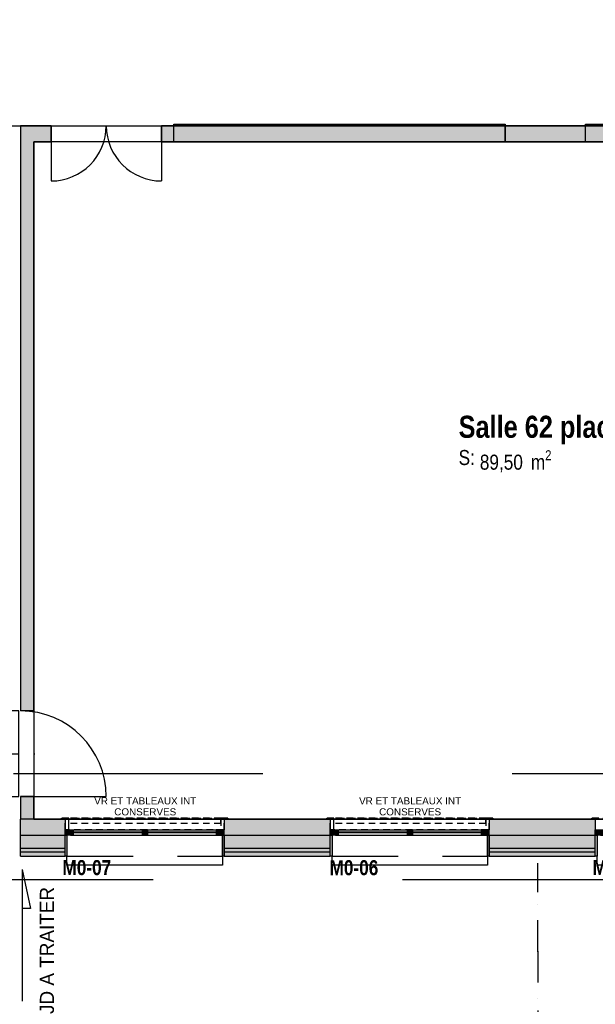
# Model space of a CAD drawing. Extents: x -24342 to 73038, y -9656 to 30949.
# Tile 68 of 170: x 6508 to 7159, y -3115 to -2000. Entities that reach past the tile are written whole.
import ezdxf
from ezdxf.enums import TextEntityAlignment as Align

# ---------------------------------------------------------------- set-up
doc = ezdxf.new("R2010")
doc.units = 0
doc.set_wipeout_variables(frame=1)
for name, pattern in [('21.0032_xref_rdc_02_pro$0$Points tirets', [670.277762, 352.777767, -176.388884, 0, -141.111112]), ('21.0032_xref_rdc_02_pro$0$Tiretet', [1093.611073, 529.166651, -211.666656, 141.111112, -211.666656]), ('21.0032_xref_rdc_02_pro$0$Tirets petits', [125, 75, -50]), ('21.0032_xref_rdc_02_pro$0$Traits', [564.444447, 282.222223, -282.222223]), ('21.0032_xref_rdc_02_pro$0$Wipeout_Contour', [1000, 0, -1000]), ('ACAD_ISO12W100', [21, 12, -3, 0, -3, 0, -3])]:
    doc.linetypes.add(name, pattern=pattern)
for name, color, linetype in [('0_XREF', 250, 'Continuous'), ('21.0032_xref_rdc_02_pro$0$00-00 JD', 251, 'Continuous'), ('21.0032_xref_rdc_02_pro$0$02-01 File _ Axe.Construction', 251, 'Continuous'), ('21.0032_xref_rdc_02_pro$0$02-04 Mur.Construction', 251, 'Continuous'), ('21.0032_xref_rdc_02_pro$0$02-04 VR et tablettes existantes', 251, 'Continuous'), ('21.0032_xref_rdc_02_pro$0$06-00 Texte tte echelle', 251, 'Continuous'), ('21.0032_xref_rdc_02_pro$0$06-05 Texte 50ème 20ème - DCE.Texte', 251, 'Continuous'), ('21.0032_xref_rdc_02_pro$0$08-01 2D Dessin général.2D', 251, 'Continuous'), ('21.0032_xref_rdc_02_pro$0$08-01 contour hachures', 251, 'Continuous'), ('21.0032_xref_rdc_02_pro$0$A-AREA-____-OTLN.Modèle IFC', 251, 'Continuous'), ('21.0032_xref_rdc_02_pro$0$A-WALL-____-OTLN.Modèle IFC', 251, 'Continuous'), ('21.0032_xref_rdc_02_pro$0$Fenêtres ARCHICAD', 251, 'Continuous'), ('21.0032_xref_rdc_02_pro$0$Marques de fenêtre ARCHICAD', 251, 'Continuous'), ('21.0032_xref_rdc_02_pro$0$Marques de Zone ARCHICAD', 251, 'Continuous'), ('21.0032_xref_rdc_02_pro$0$Portes ARCHICAD', 251, 'Continuous')]:
    doc.layers.add(name, color=color, linetype=linetype)
doc.styles.add('21.0032_xref_rdc_02_pro$0$Standard', font='txt')
doc.styles.add('21.0032_xref_rdc_02_pro$0$STYLE_GENERE_1', font='ARIALNB.TTF')
doc.styles.add('21.0032_xref_rdc_02_pro$0$STYLE_GENERE_2', font='ARIALN.TTF')
doc.styles.add('21.0032_xref_rdc_02_pro$0$STYLE_GENERE_5', font='arial.ttf')

# ---------------------------------------------------------------- blocks, each defined once
blk = doc.blocks.new('21.0032_xref_rdc_02_pro$0$Salle 62 places_SA_4_1', base_point=(71068, -24755))
at = {"layer": '21.0032_xref_rdc_02_pro$0$Marques de Zone ARCHICAD', "insert": (70283, -24874), "char_height": 170, "attachment_point": 1, "style": '21.0032_xref_rdc_02_pro$0$STYLE_GENERE_2'}
blk.add_mtext('\\A1;\\pt0,100;89,50{\\H0.66x;\\S^  ;} m{\\H0.66x;\\S2^  ;}', dxfattribs=at)
at = {"layer": '21.0032_xref_rdc_02_pro$0$Marques de Zone ARCHICAD'}
for tag, height, style, p in [('DUMMY_849', 250, '21.0032_xref_rdc_02_pro$0$STYLE_GENERE_1', (72092, -24409)), ('ROOM_NAME', 250, '21.0032_xref_rdc_02_pro$0$STYLE_GENERE_1', (70043, -24483)), ('calculatedAreaCode', 170, '21.0032_xref_rdc_02_pro$0$STYLE_GENERE_2', (70043, -24871))]:
    blk.add_attdef(tag, text='', height=height, dxfattribs=dict(at, style=style)).set_placement(p, align=Align.TOP_LEFT)
blk = doc.blocks.new('21.0032_xref_rdc_02_pro$0$Percement_35_1')
at = {"linetype": '21.0032_xref_rdc_02_pro$0$Wipeout_Contour', "ltscale": 283558.302223}
blk.add_wipeout([(65065, -27825), (64915, -27825), (64915, -28795), (65065, -28795)], dxfattribs=at).dxf.layer = '21.0032_xref_rdc_02_pro$0$A-WALL-____-OTLN.Modèle IFC'
at = {"layer": '21.0032_xref_rdc_02_pro$0$A-WALL-____-OTLN.Modèle IFC', "linetype": '21.0032_xref_rdc_02_pro$0$Points tirets'}
blk.add_line((64715, -28310), (65265, -28310), dxfattribs=at)
at = {"layer": '21.0032_xref_rdc_02_pro$0$A-WALL-____-OTLN.Modèle IFC', "linetype": 'Continuous', "flags": 128}
for points in [[(64915, -27825), (64915, -28795)], [(65065, -27825), (64915, -27825)], [(65065, -28795), (65065, -27825)], [(64915, -28795), (65065, -28795)]]:
    blk.add_lwpolyline(points, dxfattribs=at)
blk = doc.blocks.new('21.0032_xref_rdc_02_pro$0$Porte (Mur) 18[19]_1')
at = {"layer": '21.0032_xref_rdc_02_pro$0$Portes ARCHICAD', "linetype": 'Continuous'}
blk.add_line((65085, -28795), (66055, -28795), dxfattribs=at)
blk.add_arc((65085, -28795), 970, 0, 90, dxfattribs=at)
blk = doc.blocks.new('21.0032_xref_rdc_02_pro$0$Mur_70_1', base_point=(65160, -29050))
at = {"layer": '21.0032_xref_rdc_02_pro$0$A-WALL-____-OTLN.Modèle IFC', "linetype": 'Continuous'}
for points in [[(65085, -21380), (65085, -27825), (65235, -27825), (65235, -21380)], [(65235, -29050), (65235, -28795), (65085, -28795), (65085, -29050)]]:
    blk.add_hatch(color=256, dxfattribs=at).paths.add_polyline_path(points)
for p, q in [((65235, -27825), (65085, -27825)), ((65235, -28795), (65085, -28795))]:
    blk.add_line(p, q, dxfattribs=at)
at = {"layer": '21.0032_xref_rdc_02_pro$0$A-WALL-____-OTLN.Modèle IFC', "linetype": 'Continuous', "flags": 128}
for points in [[(65085, -21380), (65085, -27825)], [(65235, -27825), (65235, -21380)], [(65085, -28795), (65085, -29050)], [(65235, -29050), (65235, -28795)], [(65235, -29050), (65085, -29050)]]:
    blk.add_lwpolyline(points, dxfattribs=at)
at = {"layer": '21.0032_xref_rdc_02_pro$0$Portes ARCHICAD', "linetype": 'Continuous'}
blk.add_blockref('21.0032_xref_rdc_02_pro$0$Porte (Mur) 18[19]_1', (0, 0), dxfattribs=at)
blk = doc.blocks.new('21.0032_xref_rdc_02_pro$0$Fenêtre (Mur) 12[12]_1')
at = {"layer": '21.0032_xref_rdc_02_pro$0$Fenêtres ARCHICAD', "linetype": 'Continuous'}
blk.add_hatch(color=256, dxfattribs=at).paths.add_polyline_path([(71480, -21180), (71480, -21380), (76480, -21380), (76480, -21180)])
for p, q in [((71480, -21180), (76480, -21180)), ((71480, -21380), (71480, -21180)), ((76480, -21180), (76480, -21380)), ((76480, -21380), (71480, -21380))]:
    blk.add_line(p, q, dxfattribs=at)
blk = doc.blocks.new('21.0032_xref_rdc_02_pro$0$Fenêtre (Mur) 14[14]_1')
at = {"layer": '21.0032_xref_rdc_02_pro$0$Fenêtres ARCHICAD', "linetype": 'Continuous'}
blk.add_hatch(color=256, dxfattribs=at).paths.add_polyline_path([(66820, -21180), (66820, -21380), (70570, -21380), (70570, -21180)])
for p, q in [((66820, -21180), (70570, -21180)), ((66820, -21380), (66820, -21180)), ((70570, -21180), (70570, -21380)), ((70570, -21380), (66820, -21380))]:
    blk.add_line(p, q, dxfattribs=at)
blk = doc.blocks.new('21.0032_xref_rdc_02_pro$0$Porte (Mur) 20[21]_1')
at = {"layer": '21.0032_xref_rdc_02_pro$0$Portes ARCHICAD', "linetype": 'Continuous'}
for p, q in [((65430, -21200), (65430, -21825)), ((66680, -21200), (66680, -21825))]:
    blk.add_line(p, q, dxfattribs=at)
for centre, start, end in [((65430, -21200), 270, 0), ((66680, -21200), 180, 270)]:
    blk.add_arc(centre, 625, start, end, dxfattribs=at)
blk = doc.blocks.new('21.0032_xref_rdc_02_pro$0$Mur_71_1', base_point=(65160, -21290))
at = {"layer": '21.0032_xref_rdc_02_pro$0$A-WALL-____-OTLN.Modèle IFC', "linetype": 'Continuous'}
for points in [[(65085, -21380), (65235, -21380), (65085, -21200)], [(65085, -21200), (65235, -21380), (65235, -21200)], [(65235, -21380), (65430, -21380), (65430, -21200), (65235, -21200)], [(66680, -21380), (66820, -21380), (66820, -21200), (66680, -21200)], [(70570, -21380), (71480, -21380), (71480, -21200), (70570, -21200)]]:
    blk.add_hatch(color=256, dxfattribs=at).paths.add_polyline_path(points)
for p, q in [((65430, -21380), (65430, -21200)), ((66680, -21380), (66680, -21200)), ((66820, -21380), (66820, -21200)), ((70570, -21200), (66820, -21200)), ((70570, -21380), (70570, -21200)), ((71480, -21380), (71480, -21200)), ((76480, -21200), (71480, -21200)), ((66820, -21380), (70570, -21380)), ((71480, -21380), (76480, -21380))]:
    blk.add_line(p, q, dxfattribs=at)
at = {"layer": '21.0032_xref_rdc_02_pro$0$A-WALL-____-OTLN.Modèle IFC', "linetype": 'Continuous', "flags": 128}
for points in [[(65085, -21200), (65085, -21380)], [(65430, -21200), (65085, -21200)], [(66820, -21200), (66680, -21200)], [(71480, -21200), (70570, -21200)], [(65235, -21380), (65430, -21380)], [(66680, -21380), (66820, -21380)], [(70570, -21380), (71480, -21380)]]:
    blk.add_lwpolyline(points, dxfattribs=at)
at = {"layer": '21.0032_xref_rdc_02_pro$0$Fenêtres ARCHICAD', "linetype": 'Continuous'}
for name in ['21.0032_xref_rdc_02_pro$0$Fenêtre (Mur) 14[14]_1', '21.0032_xref_rdc_02_pro$0$Fenêtre (Mur) 12[12]_1']:
    blk.add_blockref(name, (0, 0), dxfattribs=at)
at = {"layer": '21.0032_xref_rdc_02_pro$0$Portes ARCHICAD', "linetype": 'Continuous'}
blk.add_blockref('21.0032_xref_rdc_02_pro$0$Porte (Mur) 20[21]_1', (0, 0), dxfattribs=at)
blk = doc.blocks.new('21.0032_xref_rdc_02_pro$0$Marque fenêtre 24[4]_1', base_point=(72490, -29050))
at = {"layer": '21.0032_xref_rdc_02_pro$0$Marques de fenêtre ARCHICAD', "style": '21.0032_xref_rdc_02_pro$0$STYLE_GENERE_1'}
blk.add_attdef('AC_WIDO_ID', text='', height=170, dxfattribs=at).set_placement((71559, -29733), align=Align.BOTTOM_LEFT)
blk = doc.blocks.new('21.0032_xref_rdc_02_pro$0$Baie générique 2019[20]_1')
at = {"layer": '21.0032_xref_rdc_02_pro$0$Fenêtres ARCHICAD', "linetype": 'Continuous'}
for points in [[(71590, -29230), (71650, -29230), (71650, -29170), (71590, -29170)], [(71650, -29230), (71680, -29230), (71680, -29170), (71650, -29170)], [(72490, -29230), (72490, -29170), (72460, -29170), (72460, -29230)], [(72490, -29230), (72490, -29170), (72460, -29170), (72460, -29230)], [(72490, -29230), (72490, -29170), (72460, -29170), (72460, -29230)], [(72490, -29230), (72520, -29230), (72520, -29170), (72490, -29170)], [(72490, -29230), (72520, -29230), (72520, -29170), (72490, -29170)], [(72490, -29230), (72520, -29230), (72520, -29170), (72490, -29170)], [(73330, -29230), (73330, -29170), (73300, -29170), (73300, -29230)], [(73390, -29230), (73390, -29170), (73330, -29170), (73330, -29230)], [(71610, -29230), (71590, -29230), (71590, -29470), (71610, -29470)], [(73390, -29230), (73370, -29230), (73370, -29470), (73390, -29470)]]:
    blk.add_hatch(color=256, dxfattribs=at).paths.add_polyline_path(points)
for p, q in [((71650, -29230), (71650, -29170)), ((71650, -29170), (71680, -29170)), ((71650, -29170), (73330, -29170)), ((71680, -29170), (71680, -29230)), ((71680, -29170), (73300, -29170)), ((71680, -29193), (73300, -29193)), ((71680, -29200), (73300, -29200)), ((72490, -29170), (72460, -29170)), ((72460, -29170), (72460, -29230)), ((72520, -29170), (72460, -29170)), ((72490, -29170), (72460, -29170)), ((72460, -29170), (72460, -29230)), ((72520, -29170), (72460, -29170)), ((72490, -29170), (72460, -29170)), ((72460, -29170), (72460, -29230)), ((72520, -29170), (72460, -29170)), ((72520, -29193), (72460, -29193)), ((72520, -29193), (72460, -29193)), ((72520, -29193), (72460, -29193)), ((72520, -29200), (72460, -29200)), ((72520, -29200), (72460, -29200)), ((72520, -29200), (72460, -29200)), ((72490, -29230), (72490, -29170)), ((72490, -29230), (72490, -29170)), ((72490, -29170), (72520, -29170)), ((72490, -29230), (72490, -29170)), ((72490, -29230), (72490, -29170)), ((72490, -29170), (72520, -29170)), ((72490, -29230), (72490, -29170)), ((72490, -29230), (72490, -29170)), ((72490, -29170), (72520, -29170)), ((72520, -29170), (72520, -29230)), ((72520, -29170), (72520, -29230)), ((72520, -29170), (72520, -29230)), ((73330, -29170), (73300, -29170)), ((73300, -29170), (73300, -29230)), ((73330, -29230), (73330, -29170)), ((71650, -29230), (73330, -29230)), ((71680, -29230), (71650, -29230)), ((71680, -29230), (73300, -29230)), ((72460, -29230), (72490, -29230)), ((72520, -29230), (72460, -29230)), ((72460, -29230), (72490, -29230)), ((72520, -29230), (72460, -29230)), ((72460, -29230), (72490, -29230)), ((72520, -29230), (72460, -29230)), ((72520, -29230), (72490, -29230)), ((72520, -29230), (72490, -29230)), ((72520, -29230), (72490, -29230)), ((73300, -29230), (73330, -29230)), ((71610, -29570), (71610, -29470)), ((73370, -29470), (73370, -29570)), ((73370, -29570), (71610, -29570))]:
    blk.add_line(p, q, dxfattribs=at)
at = {"layer": '21.0032_xref_rdc_02_pro$0$Fenêtres ARCHICAD', "linetype": 'Continuous', "flags": 128}
for points in [[(71590, -29230), (71590, -29170), (71650, -29170), (71650, -29230)], [(73390, -29230), (73390, -29170), (73330, -29170), (73330, -29230)], [(71610, -29230), (71610, -29470), (71590, -29470), (71590, -29230)], [(73390, -29230), (73390, -29470), (73370, -29470), (73370, -29230)]]:
    blk.add_lwpolyline(points, close=True, dxfattribs=at)
at = {"layer": '21.0032_xref_rdc_02_pro$0$Marques de fenêtre ARCHICAD'}
blk.add_blockref('21.0032_xref_rdc_02_pro$0$Marque fenêtre 24[4]_1', (72490, -29050), dxfattribs=at).add_auto_attribs({'AC_WIDO_ID': 'M0-05'})
blk = doc.blocks.new('21.0032_xref_rdc_02_pro$0$Marque fenêtre 24[5]_1', base_point=(69490, -29050))
at = {"layer": '21.0032_xref_rdc_02_pro$0$Marques de fenêtre ARCHICAD', "style": '21.0032_xref_rdc_02_pro$0$STYLE_GENERE_1'}
blk.add_attdef('AC_WIDO_ID', text='', height=170, dxfattribs=at).set_placement((68582, -29736), align=Align.BOTTOM_LEFT)
blk = doc.blocks.new('21.0032_xref_rdc_02_pro$0$Baie générique 2019[21]_1')
at = {"layer": '21.0032_xref_rdc_02_pro$0$Fenêtres ARCHICAD', "linetype": 'Continuous'}
for points in [[(68590, -29230), (68650, -29230), (68650, -29170), (68590, -29170)], [(68650, -29230), (68680, -29230), (68680, -29170), (68650, -29170)], [(69490, -29230), (69490, -29170), (69460, -29170), (69460, -29230)], [(69490, -29230), (69490, -29170), (69460, -29170), (69460, -29230)], [(69490, -29230), (69490, -29170), (69460, -29170), (69460, -29230)], [(69490, -29230), (69520, -29230), (69520, -29170), (69490, -29170)], [(69490, -29230), (69520, -29230), (69520, -29170), (69490, -29170)], [(69490, -29230), (69520, -29230), (69520, -29170), (69490, -29170)], [(70330, -29230), (70330, -29170), (70300, -29170), (70300, -29230)], [(70390, -29230), (70390, -29170), (70330, -29170), (70330, -29230)], [(68610, -29230), (68590, -29230), (68590, -29470), (68610, -29470)], [(70390, -29230), (70370, -29230), (70370, -29470), (70390, -29470)]]:
    blk.add_hatch(color=256, dxfattribs=at).paths.add_polyline_path(points)
for p, q in [((68650, -29230), (68650, -29170)), ((68650, -29170), (68680, -29170)), ((68650, -29170), (70330, -29170)), ((68680, -29170), (68680, -29230)), ((68680, -29170), (70300, -29170)), ((68680, -29193), (70300, -29193)), ((68680, -29200), (70300, -29200)), ((69490, -29170), (69460, -29170)), ((69460, -29170), (69460, -29230)), ((69520, -29170), (69460, -29170)), ((69490, -29170), (69460, -29170)), ((69460, -29170), (69460, -29230)), ((69520, -29170), (69460, -29170)), ((69490, -29170), (69460, -29170)), ((69460, -29170), (69460, -29230)), ((69520, -29170), (69460, -29170)), ((69520, -29193), (69460, -29193)), ((69520, -29193), (69460, -29193)), ((69520, -29193), (69460, -29193)), ((69520, -29200), (69460, -29200)), ((69520, -29200), (69460, -29200)), ((69520, -29200), (69460, -29200)), ((69490, -29230), (69490, -29170)), ((69490, -29230), (69490, -29170)), ((69490, -29170), (69520, -29170)), ((69490, -29230), (69490, -29170)), ((69490, -29230), (69490, -29170)), ((69490, -29170), (69520, -29170)), ((69490, -29230), (69490, -29170)), ((69490, -29230), (69490, -29170)), ((69490, -29170), (69520, -29170)), ((69520, -29170), (69520, -29230)), ((69520, -29170), (69520, -29230)), ((69520, -29170), (69520, -29230)), ((70330, -29170), (70300, -29170)), ((70300, -29170), (70300, -29230)), ((70330, -29230), (70330, -29170)), ((68650, -29230), (70330, -29230)), ((68680, -29230), (68650, -29230)), ((68680, -29230), (70300, -29230)), ((69460, -29230), (69490, -29230)), ((69520, -29230), (69460, -29230)), ((69460, -29230), (69490, -29230)), ((69520, -29230), (69460, -29230)), ((69460, -29230), (69490, -29230)), ((69520, -29230), (69460, -29230)), ((69520, -29230), (69490, -29230)), ((69520, -29230), (69490, -29230)), ((69520, -29230), (69490, -29230)), ((70300, -29230), (70330, -29230)), ((68610, -29570), (68610, -29470)), ((70370, -29470), (70370, -29570)), ((70370, -29570), (68610, -29570))]:
    blk.add_line(p, q, dxfattribs=at)
at = {"layer": '21.0032_xref_rdc_02_pro$0$Fenêtres ARCHICAD', "linetype": 'Continuous', "flags": 128}
for points in [[(68590, -29230), (68590, -29170), (68650, -29170), (68650, -29230)], [(70390, -29230), (70390, -29170), (70330, -29170), (70330, -29230)], [(68610, -29230), (68610, -29470), (68590, -29470), (68590, -29230)], [(70390, -29230), (70390, -29470), (70370, -29470), (70370, -29230)]]:
    blk.add_lwpolyline(points, close=True, dxfattribs=at)
at = {"layer": '21.0032_xref_rdc_02_pro$0$Marques de fenêtre ARCHICAD'}
blk.add_blockref('21.0032_xref_rdc_02_pro$0$Marque fenêtre 24[5]_1', (69490, -29050), dxfattribs=at).add_auto_attribs({'AC_WIDO_ID': 'M0-06'})
blk = doc.blocks.new('21.0032_xref_rdc_02_pro$0$Marque fenêtre 24[6]_1', base_point=(66490, -29050))
at = {"layer": '21.0032_xref_rdc_02_pro$0$Marques de fenêtre ARCHICAD', "style": '21.0032_xref_rdc_02_pro$0$STYLE_GENERE_1'}
blk.add_attdef('AC_WIDO_ID', text='', height=170, dxfattribs=at).set_placement((65559, -29735), align=Align.BOTTOM_LEFT)
blk = doc.blocks.new('21.0032_xref_rdc_02_pro$0$Baie générique 2019[22]_1')
at = {"layer": '21.0032_xref_rdc_02_pro$0$Fenêtres ARCHICAD', "linetype": 'Continuous'}
for points in [[(65590, -29230), (65650, -29230), (65650, -29170), (65590, -29170)], [(65650, -29230), (65680, -29230), (65680, -29170), (65650, -29170)], [(66490, -29230), (66490, -29170), (66460, -29170), (66460, -29230)], [(66490, -29230), (66490, -29170), (66460, -29170), (66460, -29230)], [(66490, -29230), (66490, -29170), (66460, -29170), (66460, -29230)], [(66490, -29230), (66520, -29230), (66520, -29170), (66490, -29170)], [(66490, -29230), (66520, -29230), (66520, -29170), (66490, -29170)], [(66490, -29230), (66520, -29230), (66520, -29170), (66490, -29170)], [(67330, -29230), (67330, -29170), (67300, -29170), (67300, -29230)], [(67390, -29230), (67390, -29170), (67330, -29170), (67330, -29230)], [(65610, -29230), (65590, -29230), (65590, -29470), (65610, -29470)], [(67390, -29230), (67370, -29230), (67370, -29470), (67390, -29470)]]:
    blk.add_hatch(color=256, dxfattribs=at).paths.add_polyline_path(points)
for p, q in [((65650, -29230), (65650, -29170)), ((65650, -29170), (65680, -29170)), ((65650, -29170), (67330, -29170)), ((65680, -29170), (65680, -29230)), ((65680, -29170), (67300, -29170)), ((65680, -29193), (67300, -29193)), ((65680, -29200), (67300, -29200)), ((66490, -29170), (66460, -29170)), ((66460, -29170), (66460, -29230)), ((66520, -29170), (66460, -29170)), ((66490, -29170), (66460, -29170)), ((66460, -29170), (66460, -29230)), ((66520, -29170), (66460, -29170)), ((66490, -29170), (66460, -29170)), ((66460, -29170), (66460, -29230)), ((66520, -29170), (66460, -29170)), ((66520, -29193), (66460, -29193)), ((66520, -29193), (66460, -29193)), ((66520, -29193), (66460, -29193)), ((66520, -29200), (66460, -29200)), ((66520, -29200), (66460, -29200)), ((66520, -29200), (66460, -29200)), ((66490, -29230), (66490, -29170)), ((66490, -29230), (66490, -29170)), ((66490, -29170), (66520, -29170)), ((66490, -29230), (66490, -29170)), ((66490, -29230), (66490, -29170)), ((66490, -29170), (66520, -29170)), ((66490, -29230), (66490, -29170)), ((66490, -29230), (66490, -29170)), ((66490, -29170), (66520, -29170)), ((66520, -29170), (66520, -29230)), ((66520, -29170), (66520, -29230)), ((66520, -29170), (66520, -29230)), ((67330, -29170), (67300, -29170)), ((67300, -29170), (67300, -29230)), ((67330, -29230), (67330, -29170)), ((65650, -29230), (67330, -29230)), ((65680, -29230), (65650, -29230)), ((65680, -29230), (67300, -29230)), ((66460, -29230), (66490, -29230)), ((66520, -29230), (66460, -29230)), ((66460, -29230), (66490, -29230)), ((66520, -29230), (66460, -29230)), ((66460, -29230), (66490, -29230)), ((66520, -29230), (66460, -29230)), ((66520, -29230), (66490, -29230)), ((66520, -29230), (66490, -29230)), ((66520, -29230), (66490, -29230)), ((67300, -29230), (67330, -29230)), ((65610, -29570), (65610, -29470)), ((67370, -29470), (67370, -29570)), ((67370, -29570), (65610, -29570))]:
    blk.add_line(p, q, dxfattribs=at)
at = {"layer": '21.0032_xref_rdc_02_pro$0$Fenêtres ARCHICAD', "linetype": 'Continuous', "flags": 128}
for points in [[(65590, -29230), (65590, -29170), (65650, -29170), (65650, -29230)], [(67390, -29230), (67390, -29170), (67330, -29170), (67330, -29230)], [(65610, -29230), (65610, -29470), (65590, -29470), (65590, -29230)], [(67390, -29230), (67390, -29470), (67370, -29470), (67370, -29230)]]:
    blk.add_lwpolyline(points, close=True, dxfattribs=at)
at = {"layer": '21.0032_xref_rdc_02_pro$0$Marques de fenêtre ARCHICAD'}
blk.add_blockref('21.0032_xref_rdc_02_pro$0$Marque fenêtre 24[6]_1', (66490, -29050), dxfattribs=at).add_auto_attribs({'AC_WIDO_ID': 'M0-07'})
blk = doc.blocks.new('21.0032_xref_rdc_02_pro$0$Mur_232_1', base_point=(65085, -29050))
at = {"layer": '21.0032_xref_rdc_02_pro$0$02-04 Mur.Construction', "linetype": 'Continuous'}
for points in [[(65085, -29230), (65590, -29230), (65590, -29050), (65085, -29050)], [(68590, -29050), (67390, -29050), (67390, -29230), (68590, -29230)], [(70390, -29230), (71590, -29230), (71590, -29050), (70390, -29050)], [(65085, -29230), (65085, -29380), (65590, -29380), (65590, -29230)], [(67390, -29380), (68590, -29380), (68590, -29230), (67390, -29230)], [(70390, -29380), (71590, -29380), (71590, -29230), (70390, -29230)], [(65085, -29380), (65085, -29420), (65590, -29420), (65590, -29380)], [(65085, -29470), (65590, -29470), (65590, -29420), (65085, -29420)], [(67390, -29420), (68590, -29420), (68590, -29380), (67390, -29380)], [(67390, -29420), (67390, -29470), (68590, -29470), (68590, -29420)], [(70390, -29420), (71590, -29420), (71590, -29380), (70390, -29380)], [(71590, -29420), (70390, -29420), (70390, -29470), (71590, -29470)]]:
    blk.add_hatch(color=256, dxfattribs=at).paths.add_polyline_path(points)
for p, q in [((65590, -29050), (65590, -29170)), ((67390, -29050), (67390, -29170)), ((68590, -29050), (68590, -29170)), ((70390, -29050), (70390, -29170)), ((71590, -29050), (71590, -29170)), ((65590, -29380), (65590, -29170)), ((67390, -29380), (67390, -29170)), ((68590, -29380), (68590, -29170)), ((70390, -29380), (70390, -29170)), ((71590, -29380), (71590, -29170)), ((65085, -29230), (65590, -29230)), ((67390, -29230), (68590, -29230)), ((70390, -29230), (71590, -29230)), ((65085, -29380), (65590, -29380)), ((65085, -29420), (65590, -29420)), ((65590, -29420), (65590, -29380)), ((65590, -29470), (65590, -29420)), ((67390, -29380), (68590, -29380)), ((67390, -29420), (67390, -29380)), ((67390, -29420), (68590, -29420)), ((67390, -29470), (67390, -29420)), ((68590, -29420), (68590, -29380)), ((68590, -29470), (68590, -29420)), ((70390, -29380), (71590, -29380)), ((70390, -29420), (70390, -29380)), ((70390, -29420), (71590, -29420)), ((70390, -29470), (70390, -29420)), ((71590, -29420), (71590, -29380)), ((71590, -29470), (71590, -29420))]:
    blk.add_line(p, q, dxfattribs=at)
at = {"layer": '21.0032_xref_rdc_02_pro$0$02-04 Mur.Construction', "linetype": 'Continuous', "flags": 128}
for points in [[(65590, -29050), (65085, -29050)], [(65085, -29230), (65085, -29050)], [(68590, -29050), (67390, -29050)], [(71590, -29050), (70390, -29050)], [(65085, -29380), (65085, -29230)], [(65085, -29420), (65085, -29380)], [(65085, -29470), (65085, -29420)], [(65085, -29470), (65590, -29470)], [(67390, -29470), (68590, -29470)], [(70390, -29470), (71590, -29470)]]:
    blk.add_lwpolyline(points, dxfattribs=at)
at = {"layer": '21.0032_xref_rdc_02_pro$0$Fenêtres ARCHICAD', "linetype": 'Continuous'}
for name in ['21.0032_xref_rdc_02_pro$0$Baie générique 2019[22]_1', '21.0032_xref_rdc_02_pro$0$Baie générique 2019[21]_1', '21.0032_xref_rdc_02_pro$0$Baie générique 2019[20]_1']:
    blk.add_blockref(name, (0, 0), dxfattribs=at)
blk = doc.blocks.new('21.0032_xref_rdc_02_pro$0$Forme_30_1')
at = {"layer": '21.0032_xref_rdc_02_pro$0$02-04 VR et tablettes existantes', "linetype": '21.0032_xref_rdc_02_pro$0$Tirets petits', "flags": 128}
for points in [[(71550, -29050), (71550, -29040)], [(71550, -29040), (73430, -29040)], [(73430, -29050), (71550, -29050)], [(73430, -29050), (73430, -29040)]]:
    blk.add_lwpolyline(points, dxfattribs=at)
blk = doc.blocks.new('21.0032_xref_rdc_02_pro$0$Forme_32_1')
at = {"layer": '21.0032_xref_rdc_02_pro$0$02-04 VR et tablettes existantes', "linetype": '21.0032_xref_rdc_02_pro$0$Tirets petits', "flags": 128}
for points in [[(71550, -29050), (71550, -29040)], [(71550, -29040), (73430, -29040)], [(73430, -29050), (71550, -29050)], [(73430, -29040), (73430, -29050)]]:
    blk.add_lwpolyline(points, dxfattribs=at)
blk = doc.blocks.new('21.0032_xref_rdc_02_pro$0$Forme_36_1')
at = {"layer": '21.0032_xref_rdc_02_pro$0$02-04 VR et tablettes existantes', "linetype": '21.0032_xref_rdc_02_pro$0$Tirets petits', "flags": 128}
for points in [[(71630, -29040), (71550, -29040)], [(71550, -29040), (71550, -29050)], [(71550, -29050), (71630, -29050)], [(71630, -29050), (71630, -29040)]]:
    blk.add_lwpolyline(points, dxfattribs=at)
blk = doc.blocks.new('21.0032_xref_rdc_02_pro$0$Forme_38_1')
at = {"layer": '21.0032_xref_rdc_02_pro$0$02-04 VR et tablettes existantes', "linetype": '21.0032_xref_rdc_02_pro$0$Tirets petits', "flags": 128}
for points in [[(68590, -29170), (68590, -29050)], [(68590, -29050), (70390, -29050)], [(70390, -29050), (70390, -29170)], [(70390, -29170), (68590, -29170)]]:
    blk.add_lwpolyline(points, dxfattribs=at)
blk = doc.blocks.new('21.0032_xref_rdc_02_pro$0$Forme_39_1')
at = {"layer": '21.0032_xref_rdc_02_pro$0$02-04 VR et tablettes existantes', "linetype": '21.0032_xref_rdc_02_pro$0$Tirets petits', "flags": 128}
for points in [[(68550, -29050), (68550, -29040)], [(68550, -29040), (70430, -29040)], [(70430, -29050), (68550, -29050)], [(70430, -29050), (70430, -29040)]]:
    blk.add_lwpolyline(points, dxfattribs=at)
blk = doc.blocks.new('21.0032_xref_rdc_02_pro$0$Forme_40_1')
at = {"layer": '21.0032_xref_rdc_02_pro$0$02-04 VR et tablettes existantes', "linetype": '21.0032_xref_rdc_02_pro$0$Tirets petits', "flags": 128}
for points in [[(68590, -29170), (68590, -29050)], [(68590, -29050), (70390, -29050)], [(70390, -29050), (70390, -29170)], [(70390, -29170), (68590, -29170)]]:
    blk.add_lwpolyline(points, dxfattribs=at)
blk = doc.blocks.new('21.0032_xref_rdc_02_pro$0$Forme_41_1')
at = {"layer": '21.0032_xref_rdc_02_pro$0$02-04 VR et tablettes existantes', "linetype": '21.0032_xref_rdc_02_pro$0$Tirets petits', "flags": 128}
for points in [[(68550, -29050), (68550, -29040)], [(68550, -29040), (70430, -29040)], [(70430, -29050), (68550, -29050)], [(70430, -29040), (70430, -29050)]]:
    blk.add_lwpolyline(points, dxfattribs=at)
blk = doc.blocks.new('21.0032_xref_rdc_02_pro$0$Forme_42_1')
at = {"layer": '21.0032_xref_rdc_02_pro$0$02-04 VR et tablettes existantes', "linetype": '21.0032_xref_rdc_02_pro$0$Tirets petits', "flags": 128}
for points in [[(68590, -29050), (68590, -29170)], [(68630, -29050), (68590, -29050)], [(68630, -29170), (68630, -29050)], [(68630, -29170), (68590, -29170)]]:
    blk.add_lwpolyline(points, dxfattribs=at)
blk = doc.blocks.new('21.0032_xref_rdc_02_pro$0$Forme_43_1')
at = {"layer": '21.0032_xref_rdc_02_pro$0$02-04 VR et tablettes existantes', "linetype": '21.0032_xref_rdc_02_pro$0$Tirets petits', "flags": 128}
for points in [[(70350, -29050), (70350, -29170)], [(70390, -29050), (70350, -29050)], [(70390, -29170), (70390, -29050)], [(70390, -29170), (70350, -29170)]]:
    blk.add_lwpolyline(points, dxfattribs=at)
blk = doc.blocks.new('21.0032_xref_rdc_02_pro$0$Forme_44_1')
at = {"layer": '21.0032_xref_rdc_02_pro$0$02-04 VR et tablettes existantes', "linetype": '21.0032_xref_rdc_02_pro$0$Tirets petits', "flags": 128}
for points in [[(70430, -29040), (70350, -29040)], [(70350, -29040), (70350, -29050)], [(70350, -29050), (70430, -29050)], [(70430, -29050), (70430, -29040)]]:
    blk.add_lwpolyline(points, dxfattribs=at)
blk = doc.blocks.new('21.0032_xref_rdc_02_pro$0$Forme_45_1')
at = {"layer": '21.0032_xref_rdc_02_pro$0$02-04 VR et tablettes existantes', "linetype": '21.0032_xref_rdc_02_pro$0$Tirets petits', "flags": 128}
for points in [[(68630, -29040), (68550, -29040)], [(68550, -29040), (68550, -29050)], [(68550, -29050), (68630, -29050)], [(68630, -29050), (68630, -29040)]]:
    blk.add_lwpolyline(points, dxfattribs=at)
blk = doc.blocks.new('21.0032_xref_rdc_02_pro$0$Forme_46_1')
at = {"layer": '21.0032_xref_rdc_02_pro$0$02-04 VR et tablettes existantes', "linetype": '21.0032_xref_rdc_02_pro$0$Tirets petits', "flags": 128}
for points in [[(70350, -29040), (68630, -29040)], [(68630, -29098), (68630, -29040)], [(70350, -29098), (70350, -29040)], [(70350, -29098), (68630, -29098)]]:
    blk.add_lwpolyline(points, dxfattribs=at)
blk = doc.blocks.new('21.0032_xref_rdc_02_pro$0$Forme_47_1')
at = {"layer": '21.0032_xref_rdc_02_pro$0$02-04 VR et tablettes existantes', "linetype": '21.0032_xref_rdc_02_pro$0$Tirets petits', "flags": 128}
for points in [[(65590, -29170), (65590, -29050)], [(65590, -29050), (67390, -29050)], [(67390, -29050), (67390, -29170)], [(67390, -29170), (65590, -29170)]]:
    blk.add_lwpolyline(points, dxfattribs=at)
blk = doc.blocks.new('21.0032_xref_rdc_02_pro$0$Forme_48_1')
at = {"layer": '21.0032_xref_rdc_02_pro$0$02-04 VR et tablettes existantes', "linetype": '21.0032_xref_rdc_02_pro$0$Tirets petits', "flags": 128}
for points in [[(65550, -29050), (65550, -29040)], [(65550, -29040), (67430, -29040)], [(67430, -29050), (65550, -29050)], [(67430, -29050), (67430, -29040)]]:
    blk.add_lwpolyline(points, dxfattribs=at)
blk = doc.blocks.new('21.0032_xref_rdc_02_pro$0$Forme_49_1')
at = {"layer": '21.0032_xref_rdc_02_pro$0$02-04 VR et tablettes existantes', "linetype": '21.0032_xref_rdc_02_pro$0$Tirets petits', "flags": 128}
for points in [[(65590, -29170), (65590, -29050)], [(65590, -29050), (67390, -29050)], [(67390, -29050), (67390, -29170)], [(67390, -29170), (65590, -29170)]]:
    blk.add_lwpolyline(points, dxfattribs=at)
blk = doc.blocks.new('21.0032_xref_rdc_02_pro$0$Forme_50_1')
at = {"layer": '21.0032_xref_rdc_02_pro$0$02-04 VR et tablettes existantes', "linetype": '21.0032_xref_rdc_02_pro$0$Tirets petits', "flags": 128}
for points in [[(65550, -29050), (65550, -29040)], [(65550, -29040), (67430, -29040)], [(67430, -29050), (65550, -29050)], [(67430, -29040), (67430, -29050)]]:
    blk.add_lwpolyline(points, dxfattribs=at)
blk = doc.blocks.new('21.0032_xref_rdc_02_pro$0$Forme_51_1')
at = {"layer": '21.0032_xref_rdc_02_pro$0$02-04 VR et tablettes existantes', "linetype": '21.0032_xref_rdc_02_pro$0$Tirets petits', "flags": 128}
for points in [[(65590, -29050), (65590, -29170)], [(65630, -29050), (65590, -29050)], [(65630, -29170), (65630, -29050)], [(65630, -29170), (65590, -29170)]]:
    blk.add_lwpolyline(points, dxfattribs=at)
blk = doc.blocks.new('21.0032_xref_rdc_02_pro$0$Forme_52_1')
at = {"layer": '21.0032_xref_rdc_02_pro$0$02-04 VR et tablettes existantes', "linetype": '21.0032_xref_rdc_02_pro$0$Tirets petits', "flags": 128}
for points in [[(67350, -29050), (67350, -29170)], [(67390, -29050), (67350, -29050)], [(67390, -29170), (67390, -29050)], [(67390, -29170), (67350, -29170)]]:
    blk.add_lwpolyline(points, dxfattribs=at)
blk = doc.blocks.new('21.0032_xref_rdc_02_pro$0$Forme_53_1')
at = {"layer": '21.0032_xref_rdc_02_pro$0$02-04 VR et tablettes existantes', "linetype": '21.0032_xref_rdc_02_pro$0$Tirets petits', "flags": 128}
for points in [[(67430, -29040), (67350, -29040)], [(67350, -29040), (67350, -29050)], [(67350, -29050), (67430, -29050)], [(67430, -29050), (67430, -29040)]]:
    blk.add_lwpolyline(points, dxfattribs=at)
blk = doc.blocks.new('21.0032_xref_rdc_02_pro$0$Forme_54_1')
at = {"layer": '21.0032_xref_rdc_02_pro$0$02-04 VR et tablettes existantes', "linetype": '21.0032_xref_rdc_02_pro$0$Tirets petits', "flags": 128}
for points in [[(65630, -29040), (65550, -29040)], [(65550, -29040), (65550, -29050)], [(65550, -29050), (65630, -29050)], [(65630, -29050), (65630, -29040)]]:
    blk.add_lwpolyline(points, dxfattribs=at)
blk = doc.blocks.new('21.0032_xref_rdc_02_pro$0$Forme_55_1')
at = {"layer": '21.0032_xref_rdc_02_pro$0$02-04 VR et tablettes existantes', "linetype": '21.0032_xref_rdc_02_pro$0$Tirets petits', "flags": 128}
for points in [[(67350, -29040), (65630, -29040)], [(65630, -29098), (65630, -29040)], [(67350, -29098), (67350, -29040)], [(67350, -29098), (65630, -29098)]]:
    blk.add_lwpolyline(points, dxfattribs=at)
blk = doc.blocks.new('21.0032_xref_rdc_02_pro$0$Marque grille standard[701]_1', base_point=(70940, -31547))
at = {"layer": '21.0032_xref_rdc_02_pro$0$02-01 File _ Axe.Construction', "linetype": '21.0032_xref_rdc_02_pro$0$Points tirets'}
for q in [(70940, -29547), (70940, -31547)]:
    blk.add_line((70940, -30547), q, dxfattribs=at)
blk.add_point((70940, -30547), dxfattribs=at)
blk.add_point((70940, -30547), dxfattribs=at)
at = {"layer": '21.0032_xref_rdc_02_pro$0$02-01 File _ Axe.Construction', "style": '21.0032_xref_rdc_02_pro$0$STYLE_GENERE_5'}
for tag, p in [('AC_MarkerText_1_1', (70940, 1137)), ('AC_MarkerText_1_0', (70940, -31872))]:
    blk.add_attdef(tag, text='', height=350, rotation=360, dxfattribs=at).set_placement(p, align=Align.TOP_CENTER)
blk = doc.blocks.new('21.0032_xref_rdc_02_pro')
at = {"layer": '21.0032_xref_rdc_02_pro$0$00-00 JD', "linetype": 'Continuous'}
blk.add_line((6510.2, -2962.1), (6510.2, -3111.3), dxfattribs=at)
at = {"layer": '21.0032_xref_rdc_02_pro$0$00-00 JD', "linetype": '21.0032_xref_rdc_02_pro$0$Tiretet'}
for p, q in [((6510.2, -2962.1), (6519.9, -3006.1)), ((6519.9, -3006.1), (6510.2, -3006.1))]:
    blk.add_line(p, q, dxfattribs=at)
at = {"layer": '21.0032_xref_rdc_02_pro$0$08-01 2D Dessin général.2D', "linetype": 'Continuous'}
for p, q in [((6681.4, -2120), (7058.3, -2120)), ((7147.5, -2120), (7649.1, -2120)), ((7057.8, -2138), (6681.4, -2138)), ((7648, -2138), (7147.5, -2138))]:
    blk.add_line(p, q, dxfattribs=at)
at = {"layer": '21.0032_xref_rdc_02_pro$0$08-01 2D Dessin général.2D', "linetype": '21.0032_xref_rdc_02_pro$0$Tirets petits'}
for p, q in [((6561, -2947), (6737, -2947)), ((6861, -2947), (7037, -2947))]:
    blk.add_line(p, q, dxfattribs=at)
at = {"layer": '21.0032_xref_rdc_02_pro$0$A-AREA-____-OTLN.Modèle IFC', "linetype": 'Continuous', "flags": 128}
blk.add_lwpolyline([(4390, -2120), (8761.1, -2120), (8592.9, -1418), (8427.5, -1418), (8560, -1961.4), (6560.1, -1961.4), (6560.1, -1366.3, -0.157957), (6506.5, -1249)], format="xyb", dxfattribs=at)
blk.add_lwpolyline([(7690, -2905), (7690, -2138), (6523.5, -2138), (6523.5, -2905)], close=True, dxfattribs=at)
at = {"layer": '21.0032_xref_rdc_02_pro$0$02-01 File _ Axe.Construction', "linetype": 'Continuous', "xscale": 0.1, "yscale": 0.1, "zscale": 0.1}
blk.add_blockref('21.0032_xref_rdc_02_pro$0$Marque grille standard[701]_1', (7094, -3154.7), dxfattribs=at)
at = {"layer": '21.0032_xref_rdc_02_pro$0$02-04 Mur.Construction', "xscale": 0.1, "yscale": 0.1, "zscale": 0.1}
blk.add_blockref('21.0032_xref_rdc_02_pro$0$Mur_232_1', (6508.5, -2905), dxfattribs=at)
at = {"layer": '21.0032_xref_rdc_02_pro$0$02-04 VR et tablettes existantes', "linetype": 'Continuous', "xscale": 0.1, "yscale": 0.1, "zscale": 0.1}
for name in ['21.0032_xref_rdc_02_pro$0$Forme_48_1', '21.0032_xref_rdc_02_pro$0$Forme_50_1', '21.0032_xref_rdc_02_pro$0$Forme_54_1', '21.0032_xref_rdc_02_pro$0$Forme_47_1', '21.0032_xref_rdc_02_pro$0$Forme_49_1', '21.0032_xref_rdc_02_pro$0$Forme_51_1', '21.0032_xref_rdc_02_pro$0$Forme_55_1', '21.0032_xref_rdc_02_pro$0$Forme_53_1', '21.0032_xref_rdc_02_pro$0$Forme_52_1', '21.0032_xref_rdc_02_pro$0$Forme_39_1', '21.0032_xref_rdc_02_pro$0$Forme_41_1', '21.0032_xref_rdc_02_pro$0$Forme_45_1', '21.0032_xref_rdc_02_pro$0$Forme_38_1', '21.0032_xref_rdc_02_pro$0$Forme_40_1', '21.0032_xref_rdc_02_pro$0$Forme_42_1', '21.0032_xref_rdc_02_pro$0$Forme_46_1', '21.0032_xref_rdc_02_pro$0$Forme_44_1', '21.0032_xref_rdc_02_pro$0$Forme_43_1', '21.0032_xref_rdc_02_pro$0$Forme_30_1', '21.0032_xref_rdc_02_pro$0$Forme_32_1', '21.0032_xref_rdc_02_pro$0$Forme_36_1']:
    blk.add_blockref(name, (0, 0), dxfattribs=at)
at = {"layer": '21.0032_xref_rdc_02_pro$0$A-AREA-____-OTLN.Modèle IFC', "linetype": 'Continuous', "xscale": 0.1, "yscale": 0.1, "zscale": 0.1}
blk.add_blockref('21.0032_xref_rdc_02_pro$0$Salle 62 places_SA_4_1', (7106.8, -2475.5), dxfattribs=at).add_auto_attribs({'ROOM_NAME': 'Salle 62 places', 'calculatedAreaCode': 'S: '})
at = {"layer": '21.0032_xref_rdc_02_pro$0$A-WALL-____-OTLN.Modèle IFC', "xscale": 0.1, "yscale": 0.1, "zscale": 0.1}
blk.add_blockref('21.0032_xref_rdc_02_pro$0$Mur_71_1', (6516, -2129), dxfattribs=at)
at = {"layer": '21.0032_xref_rdc_02_pro$0$06-00 Texte tte echelle', "linetype": 'Continuous', "insert": (6538.4, -3053.7), "char_height": 16, "attachment_point": 5, "rotation": 90, "style": '21.0032_xref_rdc_02_pro$0$Standard'}
blk.add_mtext('\\A1;JD A TRAITER', dxfattribs=at)
at = {"layer": '21.0032_xref_rdc_02_pro$0$06-05 Texte 50ème 20ème - DCE.Texte', "linetype": 'Continuous', "char_height": 8, "width": 173.098, "attachment_point": 5, "line_spacing_factor": 0.933036, "style": '21.0032_xref_rdc_02_pro$0$STYLE_GENERE_5'}
for insert in [(6649.6, -2890.6), (6949.4, -2890.6)]:
    blk.add_mtext('\\A1;VR ET TABLEAUX INT CONSERVES', dxfattribs=dict(at, insert=insert))
at = {"layer": '21.0032_xref_rdc_02_pro$0$A-WALL-____-OTLN.Modèle IFC', "linetype": 'Continuous', "xscale": 0.1, "yscale": 0.1, "zscale": 0.1}
blk.add_blockref('21.0032_xref_rdc_02_pro$0$Percement_35_1', (0, 0), dxfattribs=at)
at = {"layer": '21.0032_xref_rdc_02_pro$0$08-01 contour hachures', "linetype": '21.0032_xref_rdc_02_pro$0$Traits', "flags": 128}
blk.add_lwpolyline([(3407.7, -2412.1), (4449.8, -2412.1), (4449.8, -2658.9), (5957.7, -2814.3), (5957.7, -2853.4), (8763.1, -2853.4), (8763.1, -2770.1), (8976.2, -2770.1), (8976.2, -2853.4), (8886.7, -2853.4), (8886.7, -2973.6), (5825.7, -2973.6), (5825.7, -2926.5), (4291.3, -2776), (4291.3, -2595.3), (4154.8, -2595.3), (4154.8, -2776), (3536.1, -2776), (3536.1, -2973.6), (3029.2, -2973.6), (3029.2, -2853.4), (3407.7, -2853.4)], close=True, dxfattribs=at)
at = {"layer": '21.0032_xref_rdc_02_pro$0$A-WALL-____-OTLN.Modèle IFC', "xscale": 0.1, "yscale": 0.1, "zscale": 0.1}
blk.add_blockref('21.0032_xref_rdc_02_pro$0$Mur_70_1', (6516, -2905), dxfattribs=at)

msp = doc.modelspace()

# ---------------------------------------------------------------- block references
at = {"layer": '0_XREF', "linetype": 'ACAD_ISO12W100'}
msp.add_blockref('21.0032_xref_rdc_02_pro', (0, 0), dxfattribs=at)

doc.saveas('drawing.dxf')
